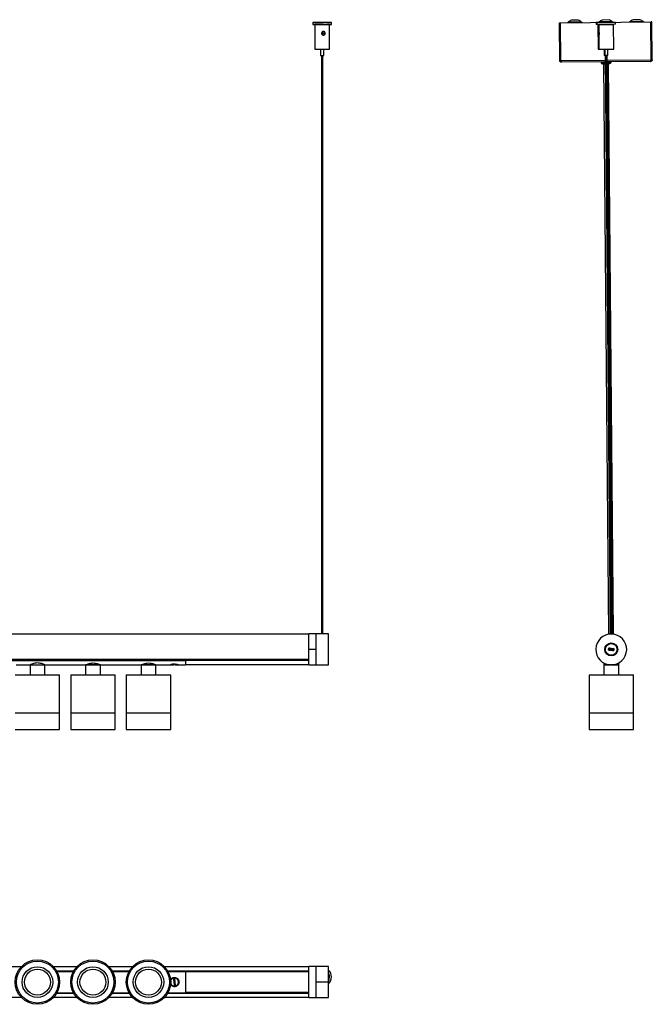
# Model space of a CAD drawing. Header units: millimetres. Extents: x 637 to 2172, y 743 to 1555.
# Tile 2 of 2: x 1659 to 2172, y 758 to 1555. Entities that reach past the tile are written whole.
import ezdxf

# ---------------------------------------------------------------- set-up
doc = ezdxf.new("R2010")
doc.units = ezdxf.units.MM

msp = doc.modelspace()

# ---------------------------------------------------------------- linework, layer by layer
at = {"color": 7, "linetype": 'Continuous', "lineweight": 25}
for p, q in [((2111.54, 1554.45), (2106.06, 1554.4)), ((2136.54, 1554.67), (2131.06, 1554.62)), ((2161.54, 1554.89), (2156.06, 1554.84)), ((1896.58, 1552.6), (1896.58, 1551.1)), ((1898.08, 1551), (1898.08, 1531)), ((1899.17, 1551.01), (1899.61, 1550.99)), ((1903.58, 1552.6), (1903.58, 1552.58)), ((1904.58, 1552.58), (1904.58, 1552.6)), ((1908.38, 1550.99), (1908.38, 1551.05)), ((1908.51, 1550.99), (1908.52, 1551.01)), ((1910.08, 1531), (1910.08, 1551)), ((1911.58, 1551.1), (1911.58, 1552.6)), ((2096.59, 1521.87), (2096.32, 1552.47)), ((2096.32, 1552.47), (2097.12, 1552.47)), ((2097.39, 1521.87), (2097.12, 1552.47)), ((2097.22, 1552.47), (2170.41, 1553.12)), ((2097.49, 1521.87), (2097.22, 1552.47)), ((2114.32, 1552.9), (2103.31, 1552.8)), ((2126, 1552.53), (2126.01, 1551.03)), ((2126.63, 1552.53), (2126, 1552.53)), ((2126.64, 1551.03), (2126.01, 1551.03)), ((2141.63, 1552.67), (2126.63, 1552.53)), ((2126.63, 1552.53), (2126.64, 1551.03)), ((2141.64, 1551.17), (2126.64, 1551.03)), ((2127.52, 1550.94), (2128.15, 1550.95)), ((2127.52, 1550.94), (2127.69, 1530.94)), ((2128.15, 1550.95), (2140.15, 1551.05)), ((2128.15, 1550.95), (2128.2, 1544.97)), ((2139.32, 1553.12), (2128.31, 1553.03)), ((2129.21, 1551.06), (2129.22, 1550.96)), ((2129.84, 1551.06), (2129.85, 1550.96)), ((2138.45, 1551.04), (2138.44, 1551.14)), ((2140.32, 1531.05), (2140.15, 1551.05)), ((2141.64, 1551.17), (2141.63, 1552.67)), ((2164.32, 1553.34), (2153.31, 1553.25)), ((2170.68, 1522.52), (2170.41, 1553.12)), ((2171.31, 1553.13), (2170.51, 1553.12)), ((2170.78, 1522.52), (2170.51, 1553.12)), ((2171.58, 1522.53), (2171.31, 1553.13)), ((1904.58, 1542.52), (1904.58, 1543.92)), ((2128.22, 1542.76), (2128.32, 1530.95)), ((1902.83, 1530.95), (1902.83, 1526)), ((1905.33, 1526), (1905.33, 1530.95)), ((2127.69, 1530.94), (2128.32, 1530.95)), ((2128.32, 1530.95), (2140.32, 1531.05)), ((2132.44, 1530.98), (2132.49, 1525.99)), ((2133.07, 1530.99), (2133.12, 1525.99)), ((2135.62, 1526.01), (2135.57, 1531.01)), ((1903.58, 1525.99), (1903.58, 1057.62)), ((1904.58, 1057.62), (1904.58, 1525.99)), ((2133.12, 1525.99), (2132.49, 1525.99)), ((2134.25, 1526), (2133.12, 1525.99)), ((2133.24, 1525.99), (2137.39, 1057.59)), ((2133.87, 1526), (2138.02, 1057.62)), ((2135.62, 1526.01), (2134.25, 1526)), ((2139.02, 1057.6), (2134.87, 1526.01)), ((2134.9, 1522.21), (2170.68, 1522.52)), ((2170.78, 1522.52), (2171.58, 1522.53)), ((2097.39, 1521.87), (2096.59, 1521.87)), ((2097.49, 1521.87), (2133.27, 1522.19)), ((2133.28, 1520.79), (2098, 1520.48)), ((2130.1, 1520.76), (2130.1, 1520.26)), ((2130.1, 1520.26), (2133.29, 1520.29)), ((2131.11, 1519.27), (2133.3, 1519.29)), ((2132.11, 1519.28), (2136.2, 1057.45)), ((2170.2, 1521.12), (2134.91, 1520.81)), ((2134.92, 1520.31), (2138.1, 1520.33)), ((2134.93, 1519.31), (2137.11, 1519.33)), ((2140.2, 1057.48), (2136.11, 1519.32)), ((2138.1, 1520.33), (2138.1, 1520.83)), ((1893.34, 1057.37), (893.34, 1057.37)), ((1899.19, 1057.62), (1893.34, 1057.62)), ((1893.34, 1045.14), (1893.34, 1057.62)), ((1899.88, 1057.62), (1899.19, 1057.62)), ((1899.19, 1032.63), (1899.19, 1057.62)), ((1899.19, 1045.14), (1899.19, 1057.62)), ((1907.79, 1057.62), (1900.6, 1057.62)), ((1909.19, 1057.62), (1908.5, 1057.62)), ((1909.19, 1032.63), (1909.19, 1057.62)), ((1893.34, 1032.62), (1893.34, 1045.14)), ((1899.19, 1045.14), (1893.34, 1045.14)), ((1899.19, 1032.62), (1899.19, 1045.14)), ((2136.33, 1045.38), (2135.83, 1045.44)), ((2140.3, 1044.87), (2136.33, 1045.38)), ((2136.7, 1044.32), (2136.76, 1044.82)), ((2139.67, 1043.94), (2136.7, 1044.32)), ((2136.76, 1044.82), (2139.74, 1044.44)), ((2136.89, 1045.81), (2136.95, 1046.31)), ((2139.86, 1045.43), (2136.89, 1045.81)), ((2136.95, 1046.31), (2139.93, 1045.93)), ((2139.67, 1043.94), (2139.74, 1044.44)), ((2139.86, 1045.43), (2139.93, 1045.93)), ((2140.3, 1044.87), (2140.79, 1044.81)), ((893.34, 1036.93), (1893.34, 1036.93)), ((1893.34, 1036.87), (893.34, 1036.87)), ((1643.34, 1036.84), (1793.34, 1036.84)), ((1654.94, 1036.84), (1776.84, 1036.84)), ((1776.84, 1036.87), (1776.84, 1036.84)), ((1778.96, 1036.87), (1778.96, 1036.84)), ((1779.59, 1036.84), (1779.59, 1036.87)), ((1780.89, 1036.87), (1780.89, 1036.84)), ((1781.65, 1036.87), (1781.68, 1036.84)), ((1786.94, 1036.87), (1786.94, 1036.84)), ((1786.94, 1036.84), (1793.34, 1036.84)), ((1793.34, 1036.87), (1793.34, 1036.84)), ((1793.34, 1036.05), (1793.34, 1036.84)), ((1793.34, 1036.63), (1893.34, 1036.63)), ((1893.34, 1036.27), (1793.34, 1036.27)), ((1643.34, 1036.05), (1793.34, 1036.05)), ((1656.04, 1032.62), (1667.34, 1032.62)), ((1667.34, 1032.62), (1667.34, 1024.62)), ((1667.34, 1032.62), (1679.34, 1032.62)), ((1667.34, 1032.62), (1679.34, 1032.62)), ((1679.34, 1024.62), (1679.34, 1032.62)), ((1679.34, 1032.62), (1712.34, 1032.62)), ((1712.34, 1032.62), (1712.34, 1024.62)), ((1712.34, 1032.62), (1724.34, 1032.62)), ((1724.34, 1032.62), (1712.34, 1032.62)), ((1724.34, 1024.62), (1724.34, 1032.62)), ((1724.34, 1032.62), (1757.34, 1032.62)), ((1757.34, 1032.62), (1757.34, 1024.62)), ((1757.34, 1032.62), (1763.2, 1032.62)), ((1769.34, 1032.62), (1757.34, 1032.62)), ((1763.2, 1032.62), (1769.34, 1032.62)), ((1769.34, 1024.62), (1769.34, 1032.62)), ((1769.34, 1032.62), (1780.59, 1032.62)), ((1781.11, 1032.71), (1783.85, 1032.71)), ((1784.57, 1032.96), (1783.58, 1032.96)), ((1784.84, 1032.71), (1787.53, 1032.71)), ((1788.04, 1032.62), (1793.34, 1032.62)), ((1793.34, 1036.05), (1793.34, 1032.62)), ((1793.34, 1032.92), (1893.34, 1032.92)), ((1893.34, 1032.62), (1899.19, 1032.62)), ((1899.19, 1032.63), (1909.19, 1032.63)), ((1899.19, 1032.62), (1899.19, 1032.63)), ((1899.19, 1032.62), (1909.19, 1032.62)), ((1909.19, 1032.62), (1909.19, 1032.63)), ((2132.31, 1034.13), (2132.31, 1034.12)), ((2132.31, 1034.12), (2132.31, 1032.62)), ((2132.31, 1032.62), (2132.31, 1024.62)), ((2132.31, 1032.62), (2137.72, 1032.62)), ((2137.72, 1032.62), (2132.31, 1032.62)), ((2144.31, 1032.62), (2138.31, 1032.62)), ((2138.37, 1032.62), (2144.31, 1032.62)), ((2144.31, 1032.62), (2144.31, 1034.13)), ((2144.31, 1024.62), (2144.31, 1032.62)), ((2146.91, 1036.05), (2146.91, 1036.05)), ((1655.34, 1024.62), (1691.34, 1024.62)), ((1691.34, 993.82), (1691.34, 1024.62)), ((1700.34, 1024.62), (1700.34, 993.82)), ((1700.34, 1024.62), (1736.34, 1024.62)), ((1736.34, 993.82), (1736.34, 1024.62)), ((1745.34, 1024.62), (1745.34, 993.82)), ((1745.34, 1024.62), (1762.93, 1024.62)), ((1762.93, 1024.62), (1781.34, 1024.62)), ((1781.34, 993.82), (1781.34, 1024.62)), ((2120.31, 1024.62), (2120.31, 993.82)), ((2120.31, 1024.62), (2156.31, 1024.62)), ((2156.31, 993.82), (2156.31, 1024.62)), ((1655.34, 993.82), (1691.34, 993.82)), ((1655.34, 993.82), (1691.34, 993.82)), ((1691.34, 980.32), (1691.34, 993.82)), ((1700.34, 993.82), (1700.34, 980.32)), ((1700.34, 993.82), (1718.26, 993.82)), ((1700.34, 993.82), (1736.34, 993.82)), ((1718.26, 993.82), (1736.34, 993.82)), ((1736.34, 980.32), (1736.34, 993.82)), ((1745.34, 993.82), (1745.34, 980.32)), ((1745.34, 993.82), (1781.34, 993.82)), ((1745.34, 993.82), (1762.93, 993.82)), ((1762.93, 993.82), (1781.34, 993.82)), ((1781.34, 980.32), (1781.34, 993.82)), ((2120.31, 993.82), (2120.31, 980.32)), ((2120.31, 993.82), (2156.3, 993.82)), ((2120.31, 993.82), (2156.31, 993.82)), ((2156.3, 993.82), (2156.31, 993.82)), ((2156.31, 980.32), (2156.31, 993.82)), ((1655.34, 980.32), (1691.34, 980.32)), ((1700.34, 980.32), (1718.26, 980.32)), ((1718.26, 980.32), (1736.34, 980.32)), ((1745.34, 980.32), (1781.34, 980.32)), ((2120.31, 980.32), (2156.3, 980.32)), ((2156.3, 980.32), (2156.31, 980.32)), ((1660.15, 788.11), (1126.53, 788.11)), ((1705.15, 788.11), (1686.53, 788.11)), ((1688.87, 784.97), (1702.82, 784.97)), ((1702.73, 784.82), (1688.95, 784.82)), ((1688.96, 784.81), (1702.73, 784.81)), ((1702.61, 784.61), (1689.07, 784.61)), ((1689.16, 784.46), (1702.53, 784.46)), ((1750.15, 788.11), (1731.53, 788.11)), ((1733.87, 784.97), (1747.82, 784.97)), ((1747.73, 784.82), (1733.95, 784.82)), ((1733.96, 784.81), (1747.73, 784.81)), ((1747.61, 784.61), (1734.07, 784.61)), ((1734.16, 784.46), (1747.53, 784.46)), ((1893.34, 788.11), (1776.53, 788.11)), ((1778.87, 784.97), (1893.34, 784.97)), ((1893.34, 784.82), (1778.95, 784.82)), ((1778.96, 784.81), (1893.34, 784.81)), ((1893.34, 784.61), (1779.07, 784.61)), ((1779.16, 784.46), (1793.34, 784.46)), ((1793.34, 784.46), (1793.34, 767.26)), ((1793.34, 784.41), (1893.34, 784.41)), ((1893.34, 784.25), (1793.34, 784.25)), ((1893.34, 763.36), (1893.34, 788.36)), ((1899.19, 788.36), (1893.34, 788.36)), ((1909.19, 788.36), (1899.19, 788.36)), ((1899.19, 776.16), (1899.19, 788.36)), ((1899.19, 763.36), (1899.19, 788.36)), ((1909.19, 776.16), (1909.19, 788.36)), ((1781.89, 778.29), (1781.75, 778.43)), ((1784.57, 778.4), (1783.58, 778.29)), ((1783.58, 778.29), (1784.12, 773.32)), ((1784.12, 773.32), (1785.11, 773.43)), ((1785.11, 773.43), (1784.57, 778.4)), ((1786.22, 778.76), (1786.32, 778.92)), ((1786.94, 773.29), (1786.79, 773.43)), ((1899.19, 776.16), (1909.19, 776.16)), ((1899.19, 763.36), (1899.19, 776.16)), ((1909.19, 763.36), (1909.19, 776.16)), ((1910.08, 779.85), (1910.08, 780.02)), ((1911.58, 780.03), (1911.58, 780.04)), ((1702.82, 766.75), (1688.87, 766.75)), ((1688.95, 766.9), (1702.73, 766.9)), ((1702.73, 766.91), (1688.96, 766.91)), ((1689.07, 767.11), (1702.61, 767.11)), ((1689.16, 767.26), (1702.53, 767.26)), ((1747.82, 766.75), (1733.87, 766.75)), ((1733.95, 766.9), (1747.73, 766.9)), ((1747.73, 766.91), (1733.96, 766.91)), ((1734.07, 767.11), (1747.61, 767.11)), ((1734.16, 767.26), (1747.53, 767.26)), ((1893.34, 766.75), (1778.87, 766.75)), ((1778.95, 766.9), (1893.34, 766.9)), ((1893.34, 766.91), (1778.96, 766.91)), ((1779.07, 767.11), (1893.34, 767.11)), ((1779.16, 767.26), (1793.34, 767.26)), ((1782.36, 772.79), (1782.47, 772.96)), ((1793.34, 767.46), (1893.34, 767.46)), ((1893.34, 767.31), (1793.34, 767.31)), ((1126.53, 763.61), (1660.15, 763.61)), ((1686.53, 763.61), (1705.15, 763.61)), ((1731.53, 763.61), (1750.15, 763.61)), ((1776.53, 763.61), (1893.34, 763.61)), ((1893.34, 763.36), (1899.19, 763.36)), ((1899.19, 763.36), (1909.19, 763.36))]:
    msp.add_line(p, q, dxfattribs=at)
at = {"color": 7, "linetype": 'Continuous', "lineweight": 25, "flags": 128}
for points in [[(1904.07, 1552.67), (1905.68, 1552.67), (1907.22, 1552.66), (1908.61, 1552.65), (1909.79, 1552.64), (1910.7, 1552.63), (1911.3, 1552.62), (1911.57, 1552.6), (1911.48, 1552.59), (1911.05, 1552.58), (1910.3, 1552.56), (1909.25, 1552.55), (1907.96, 1552.54), (1906.49, 1552.54), (1904.91, 1552.53), (1903.28, 1552.53), (1901.7, 1552.54), (1900.23, 1552.54), (1898.93, 1552.55), (1897.88, 1552.56), (1897.12, 1552.58), (1896.68, 1552.59), (1896.59, 1552.6), (1896.85, 1552.62), (1897.45, 1552.63), (1898.36, 1552.64), (1899.53, 1552.65), (1900.92, 1552.66), (1902.46, 1552.67), (1904.07, 1552.67)], [(1899.78, 1551.04), (1899.3, 1551.03), (1898.55, 1551.02), (1898.14, 1551.01), (1898.12, 1551), (1898.46, 1550.98), (1899.16, 1550.97), (1900.17, 1550.96), (1901.42, 1550.95), (1902.84, 1550.95), (1904.34, 1550.95), (1905.83, 1550.95), (1907.2, 1550.96), (1908.38, 1550.96), (1909.28, 1550.97), (1909.86, 1550.99), (1910.08, 1551), (1909.92, 1551.01), (1909.39, 1551.03), (1908.53, 1551.04), (1908.38, 1551.04)], [(1904.08, 1552.62), (1905.03, 1552.62), (1905.85, 1552.62), (1906.39, 1552.61), (1906.58, 1552.6), (1906.39, 1552.59), (1905.85, 1552.59), (1905.04, 1552.58), (1904.09, 1552.58), (1903.13, 1552.58), (1902.32, 1552.59), (1901.77, 1552.59), (1901.58, 1552.6), (1901.77, 1552.61), (1902.31, 1552.62), (1903.12, 1552.62), (1904.08, 1552.62)], [(1903.69, 1552.6), (1903.6, 1552.6), (1903.59, 1552.6), (1903.65, 1552.6), (1903.78, 1552.6), (1903.95, 1552.6), (1904.14, 1552.6), (1904.33, 1552.6), (1904.48, 1552.6), (1904.56, 1552.6), (1904.58, 1552.6), (1904.52, 1552.6), (1904.39, 1552.6), (1904.21, 1552.61), (1904.02, 1552.61), (1903.83, 1552.6), (1903.69, 1552.6)], [(1904.84, 1550.96), (1905.69, 1550.96), (1906.48, 1550.97), (1907.18, 1550.97), (1907.75, 1550.98), (1908.19, 1550.98), (1908.47, 1550.99), (1908.58, 1551), (1908.52, 1551.01)], [(1781.87, 1036.84), (1781.87, 1036.86), (1781.86, 1036.87)], [(1786.23, 1036.84), (1786.23, 1036.86), (1786.24, 1036.87)], [(1783.58, 1032.96), (1783.64, 1032.85), (1783.71, 1032.77), (1783.78, 1032.72), (1783.85, 1032.71), (1783.91, 1032.72), (1783.98, 1032.77), (1784.05, 1032.85), (1784.12, 1032.96)]]:
    msp.add_lwpolyline(points, dxfattribs=at)
at = {"color": 7, "linetype": 'Continuous', "lineweight": 25}
for centre, radius in [((2138.31, 1045.12), 5.25), ((2138.31, 1045.12), 4.75), ((1673.34, 775.86), 18), ((1673.34, 775.86), 17), ((1718.34, 775.86), 18), ((1718.34, 775.86), 17), ((1763.34, 775.86), 18), ((1763.34, 775.86), 17), ((1673.34, 775.86), 12.42), ((1673.34, 775.86), 10.5), ((1718.34, 775.86), 12.42), ((1718.34, 775.86), 10.5), ((1763.34, 775.86), 12.42), ((1763.34, 775.86), 10.5)]:
    msp.add_circle(centre, radius, dxfattribs=at)
for centre, radius, start, end in [((2108.87, 1546.38), 8.5, 109.30448, 130.87517), ((2108.87, 1546.38), 8.5, 50.13998, 71.71067), ((2133.87, 1546.6), 8.5, 109.30448, 130.87517), ((2133.87, 1546.6), 8.5, 50.13998, 71.71067), ((2158.87, 1546.82), 8.5, 109.30448, 130.87517), ((2158.87, 1546.82), 8.5, 50.13998, 71.71067), ((1904.08, 1873.03), 322.02, 268.66544, 271.33456), ((2102, 1554.32), 2, 296.34951, 310.87517), ((2115.6, 1554.44), 2, 230.13998, 244.66564), ((2127, 1554.54), 2, 296.34951, 310.87517), ((2140.6, 1554.66), 2, 230.13998, 244.66564), ((2152, 1554.76), 2, 296.34951, 310.87517), ((2165.6, 1554.88), 2, 230.13998, 244.66564), ((1904.08, 1764.61), 233.69, 268.52876, 271.47124), ((1904.08, 1575.41), 49.42, 268.55065, 271.44935), ((2131.1, 1520.27), 1, 180.50758, 270.50758), ((2137.1, 1520.33), 1, 270.50758, 0.50758), ((2138.31, 1045.12), 12.5, 88.60862, 268.60862), ((2138.31, 1045.12), 12.5, 268.60862, 88.60862), ((2136.82, 1045.32), 1, 172.68301, 262.68301), ((2136.82, 1045.32), 1, 82.68301, 172.68301), ((2136.82, 1045.32), 0.5, 172.68301, 262.68301), ((2136.82, 1045.32), 0.5, 82.68301, 172.68301), ((2139.8, 1044.93), 1, 262.68301, 352.68301), ((2139.8, 1044.93), 0.5, 262.68301, 352.68301), ((2139.8, 1044.93), 0.5, 352.68301, 82.68301), ((2139.8, 1044.93), 1, 352.68301, 82.68301), ((1784.93, 1033.08), 0.38, 197.78195, 256.00495), ((1904.08, 780.04), 7.5, 0.00031, 47.04084), ((1904.08, 780.03), 7.5, 312.95902, 47.04098), ((1904.08, 780.02), 6, 0.00008, 31.58573), ((1904.08, 779.85), 6, 328.41429, 31.58571), ((1781.39, 778.01), 0.2, 323.90398, 6.1959), ((1781.92, 773.13), 0.2, 6.1959, 48.48781), ((1786.76, 778.59), 0.2, 186.1959, 207.33363), ((1787.29, 773.71), 0.2, 143.90398, 186.1959)]:
    msp.add_arc(centre, radius, start, end, dxfattribs=at)
for points, knots in [([(1904.84, 1550.96), (1904.39, 1550.96), (1903.5, 1550.96), (1902.1, 1550.96), (1900.79, 1550.97), (1899.74, 1550.98), (1899.13, 1550.99), (1899.06, 1551), (1899.15, 1551.01), (1899.17, 1551.01)], [0, 0, 0, 0, 0.14366, 0.287321, 0.452584, 0.6208, 0.793886, 0.966951, 1, 1, 1, 1]), ([(1899.17, 1551.01), (1899.19, 1551.01), (1899.24, 1551.01), (1899.42, 1551.02), (1899.6, 1551.02), (1899.77, 1551.02), (1899.78, 1551.02)], [0, 0, 0, 0, 0.152933, 0.459083, 0.97109, 1, 1, 1, 1]), ([(1905.09, 1545.45), (1905.22, 1545.44), (1905.48, 1545.41), (1905.78, 1545.24), (1906.02, 1545.04), (1906.2, 1544.83), (1906.34, 1544.6), (1906.45, 1544.34), (1906.52, 1544.08), (1906.54, 1543.82), (1906.54, 1543.59), (1906.49, 1543.38), (1906.4, 1543.13), (1906.22, 1542.86), (1905.96, 1542.67), (1905.72, 1542.55), (1905.48, 1542.48), (1905.21, 1542.44), (1904.91, 1542.45), (1904.62, 1542.5), (1904.36, 1542.59), (1904.15, 1542.7), (1903.92, 1542.88), (1903.7, 1543.15), (1903.6, 1543.47), (1903.58, 1543.74), (1903.59, 1543.97), (1903.65, 1544.23), (1903.75, 1544.49), (1903.89, 1544.74), (1904.07, 1544.97), (1904.27, 1545.15), (1904.54, 1545.33), (1904.83, 1545.44), (1905.03, 1545.45), (1905.09, 1545.45)], [0, 0, 0, 0, 0.040144, 0.082851, 0.112332, 0.14179, 0.171236, 0.200682, 0.230136, 0.257938, 0.282392, 0.304521, 0.325293, 0.36647, 0.408098, 0.4315, 0.45489, 0.487473, 0.520047, 0.551826, 0.580514, 0.605946, 0.628773, 0.671525, 0.713559, 0.734816, 0.756063, 0.786472, 0.81686, 0.847241, 0.877626, 0.907185, 0.933301, 0.98079, 1, 1, 1, 1]), ([(1906.16, 1542.84), (1906.13, 1542.91), (1906.07, 1543.07), (1905.95, 1543.29), (1905.79, 1543.5), (1905.6, 1543.68), (1905.41, 1543.82), (1905.16, 1543.93), (1904.84, 1543.98), (1904.46, 1543.91), (1904.14, 1543.75), (1903.9, 1543.54), (1903.76, 1543.39), (1903.7, 1543.29), (1903.69, 1543.28)], [0, 0, 0, 0, 0.070171, 0.154484, 0.238819, 0.32321, 0.396363, 0.46044, 0.57844, 0.693737, 0.80867, 0.895484, 0.982207, 1, 1, 1, 1]), ([(2128.28, 1545.45), (2128.3, 1545.44), (2128.35, 1545.41), (2128.44, 1545.24), (2128.52, 1545.04), (2128.58, 1544.83), (2128.64, 1544.6), (2128.69, 1544.34), (2128.72, 1544.08), (2128.74, 1543.82), (2128.74, 1543.59), (2128.72, 1543.38), (2128.68, 1543.13), (2128.61, 1542.86), (2128.52, 1542.67), (2128.45, 1542.55), (2128.38, 1542.48), (2128.33, 1542.44), (2128.28, 1542.45), (2128.24, 1542.5), (2128.22, 1542.59), (2128.22, 1542.7), (2128.22, 1542.88), (2128.23, 1543.15), (2128.23, 1543.47), (2128.23, 1543.74), (2128.23, 1543.97), (2128.22, 1544.23), (2128.21, 1544.49), (2128.2, 1544.74), (2128.2, 1544.97), (2128.2, 1545.15), (2128.21, 1545.33), (2128.24, 1545.44), (2128.27, 1545.45), (2128.28, 1545.45)], [0, 0, 0, 0, 0.040144, 0.082851, 0.112332, 0.14179, 0.171236, 0.200682, 0.230136, 0.257938, 0.282392, 0.304521, 0.325293, 0.36647, 0.408098, 0.4315, 0.45489, 0.487473, 0.520047, 0.551826, 0.580514, 0.605946, 0.628773, 0.671525, 0.713559, 0.734816, 0.756063, 0.786472, 0.81686, 0.847241, 0.877626, 0.907185, 0.933301, 0.98079, 1, 1, 1, 1]), ([(2170.78, 1522.52), (2170.77, 1522.45), (2170.76, 1522.29), (2170.67, 1522.13), (2170.59, 1522.09), (2170.58, 1522.08)], [0, 0, 0, 0, 0.46696, 0.933921, 1, 1, 1, 1]), ([(2097.59, 1521.43), (2097.58, 1521.44), (2097.51, 1521.49), (2097.42, 1521.64), (2097.4, 1521.8), (2097.39, 1521.87)], [0, 0, 0, 0, 0.0660793, 0.5330396, 1, 1, 1, 1]), ([(1900.6, 1057.62), (1900.49, 1057.62), (1900.3, 1057.62), (1900.07, 1057.62), (1899.95, 1057.62), (1899.89, 1057.62), (1899.88, 1057.62), (1899.88, 1057.62)], [0, 0, 0, 0, 0.364434, 0.626839, 0.814102, 0.960573, 1, 1, 1, 1]), ([(1908.5, 1057.62), (1908.5, 1057.62), (1908.49, 1057.62), (1908.41, 1057.62), (1908.26, 1057.62), (1908.04, 1057.62), (1907.87, 1057.62), (1907.79, 1057.62)], [0, 0, 0, 0, 0.077805, 0.222388, 0.433301, 0.731064, 1, 1, 1, 1]), ([(1786.49, 1036.84), (1786.49, 1036.85), (1786.5, 1036.85), (1786.5, 1036.86), (1786.51, 1036.87)], [0, 0, 0, 0, 0.240123, 1, 1, 1, 1]), ([(1679.34, 1032.62), (1679.28, 1032.65), (1679.17, 1032.71), (1678.25, 1033.12), (1676.86, 1033.64), (1675.01, 1034.09), (1673, 1034.21), (1671.14, 1033.98), (1669.51, 1033.54), (1668.19, 1033.02), (1667.45, 1032.67), (1667.37, 1032.64), (1667.34, 1032.62)], [0, 0, 0, 0, 0.099421, 0.198624, 0.303522, 0.415658, 0.521207, 0.61543, 0.711933, 0.819593, 0.931402, 1, 1, 1, 1]), ([(1712.34, 1032.62), (1712.35, 1032.63), (1712.38, 1032.64), (1712.78, 1032.83), (1713.8, 1033.27), (1715.34, 1033.8), (1717.28, 1034.17), (1719.28, 1034.17), (1721.06, 1033.86), (1722.62, 1033.38), (1723.81, 1032.88), (1724.3, 1032.64), (1724.33, 1032.63), (1724.34, 1032.62)], [0, 0, 0, 0, 0.034782, 0.130608, 0.229374, 0.337248, 0.449116, 0.550532, 0.643801, 0.74338, 0.853745, 0.963791, 1, 1, 1, 1]), ([(1757.34, 1032.62), (1757.35, 1032.63), (1757.38, 1032.64), (1757.78, 1032.83), (1758.8, 1033.27), (1760.34, 1033.8), (1762.28, 1034.17), (1764.28, 1034.17), (1766.06, 1033.86), (1767.62, 1033.38), (1768.81, 1032.88), (1769.3, 1032.64), (1769.33, 1032.63), (1769.34, 1032.62)], [0, 0, 0, 0, 0.034782, 0.130608, 0.229374, 0.337248, 0.449116, 0.550532, 0.643801, 0.74338, 0.853745, 0.963791, 1, 1, 1, 1]), ([(1780.59, 1032.62), (1780.63, 1032.64), (1780.71, 1032.66), (1781.33, 1032.83), (1782.25, 1033.03), (1783.42, 1033.19), (1784.69, 1033.22), (1785.9, 1033.12), (1786.94, 1032.93), (1787.7, 1032.74), (1788.09, 1032.63), (1788.05, 1032.64), (1788.04, 1032.64)], [0, 0, 0, 0, 0.104171, 0.20824, 0.315012, 0.424139, 0.530179, 0.632423, 0.736104, 0.844106, 0.952783, 1, 1, 1, 1]), ([(1787.53, 1032.72), (1787.53, 1032.72), (1787.51, 1032.71), (1787.13, 1032.79), (1786.45, 1032.92), (1785.51, 1033.07), (1784.44, 1033.16), (1783.35, 1033.15), (1782.36, 1033.05), (1781.6, 1032.89), (1781.15, 1032.76), (1781.07, 1032.71), (1781.11, 1032.71), (1781.11, 1032.71)], [0, 0, 0, 0, 0.044773, 0.139512, 0.248015, 0.352739, 0.455328, 0.560236, 0.668186, 0.775396, 0.880029, 0.984579, 1, 1, 1, 1]), ([(1781.09, 777.63), (1781.18, 777.81), (1781.44, 778.36), (1782.26, 779.05), (1783.42, 779.57), (1784.69, 779.66), (1785.9, 779.34), (1786.94, 778.66), (1787.71, 777.66), (1788.12, 776.44), (1788.1, 775.18), (1787.68, 774.01), (1786.91, 773.03), (1785.83, 772.34), (1784.58, 772.05), (1783.33, 772.18), (1782.22, 772.7), (1781.47, 773.32), (1781.23, 773.82), (1781.18, 773.93)], [0, 0, 0, 0, 0.029764, 0.093779, 0.159207, 0.222782, 0.284083, 0.346245, 0.410997, 0.476154, 0.538968, 0.600384, 0.663237, 0.728362, 0.793148, 0.855238, 0.916582, 0.980172, 1, 1, 1, 1]), ([(1781.13, 777.02), (1781.23, 777.28), (1781.48, 777.91), (1782.25, 778.68), (1783.29, 779.22), (1784.46, 779.37), (1785.58, 779.14), (1786.58, 778.57), (1787.32, 777.72), (1787.75, 776.69), (1787.84, 775.58), (1787.57, 774.46), (1786.94, 773.49), (1786.01, 772.76), (1784.9, 772.39), (1783.73, 772.4), (1782.66, 772.78), (1781.77, 773.44), (1781.43, 774.07), (1781.27, 774.35)], [0, 0, 0, 0, 0.045038, 0.106554, 0.168823, 0.229494, 0.288712, 0.34887, 0.41088, 0.464847, 0.524513, 0.584128, 0.644569, 0.706692, 0.768489, 0.828308, 0.887644, 0.948673, 1, 1, 1, 1]), ([(1781.34, 774.62), (1781.34, 774.61), (1781.43, 774.24), (1781.69, 773.92), (1782.18, 773.37), (1782.75, 772.92), (1783.77, 772.55), (1784.87, 772.53), (1785.92, 772.89), (1786.79, 773.59), (1787.38, 774.52), (1787.64, 775.58), (1787.55, 776.64), (1787.14, 777.63), (1786.45, 778.45), (1785.51, 779), (1784.44, 779.22), (1783.35, 779.07), (1782.36, 778.56), (1781.59, 777.76), (1781.34, 777.08), (1781.21, 776.75)], [0, 0, 0, 0, 0.00199, 0.06265, 0.063035, 0.122542, 0.180095, 0.237914, 0.297685, 0.358044, 0.417083, 0.475538, 0.534129, 0.587071, 0.647706, 0.706228, 0.763558, 0.822183, 0.882509, 0.942421, 1, 1, 1, 1])]:
    msp.add_open_spline(points, degree=3, knots=knots, dxfattribs=at)
for points in [[(2171.58, 1522.53), (2171.56, 1522.35), (2171.53, 1521.98), (2171.21, 1521.51), (2170.75, 1521.19), (2170.38, 1521.14), (2170.2, 1521.12)], [(2170.2, 1521.12), (2170.24, 1521.14), (2170.32, 1521.18), (2170.44, 1521.51), (2170.56, 1521.97), (2170.64, 1522.34), (2170.68, 1522.52)], [(2098, 1520.48), (2097.82, 1520.5), (2097.45, 1520.54), (2096.98, 1520.86), (2096.65, 1521.32), (2096.61, 1521.68), (2096.59, 1521.87)], [(2097.49, 1521.87), (2097.53, 1521.69), (2097.62, 1521.33), (2097.75, 1520.86), (2097.87, 1520.54), (2097.96, 1520.5), (2098, 1520.48)]]:
    msp.add_open_spline(points, degree=3, dxfattribs=at)

doc.saveas('drawing.dxf')
